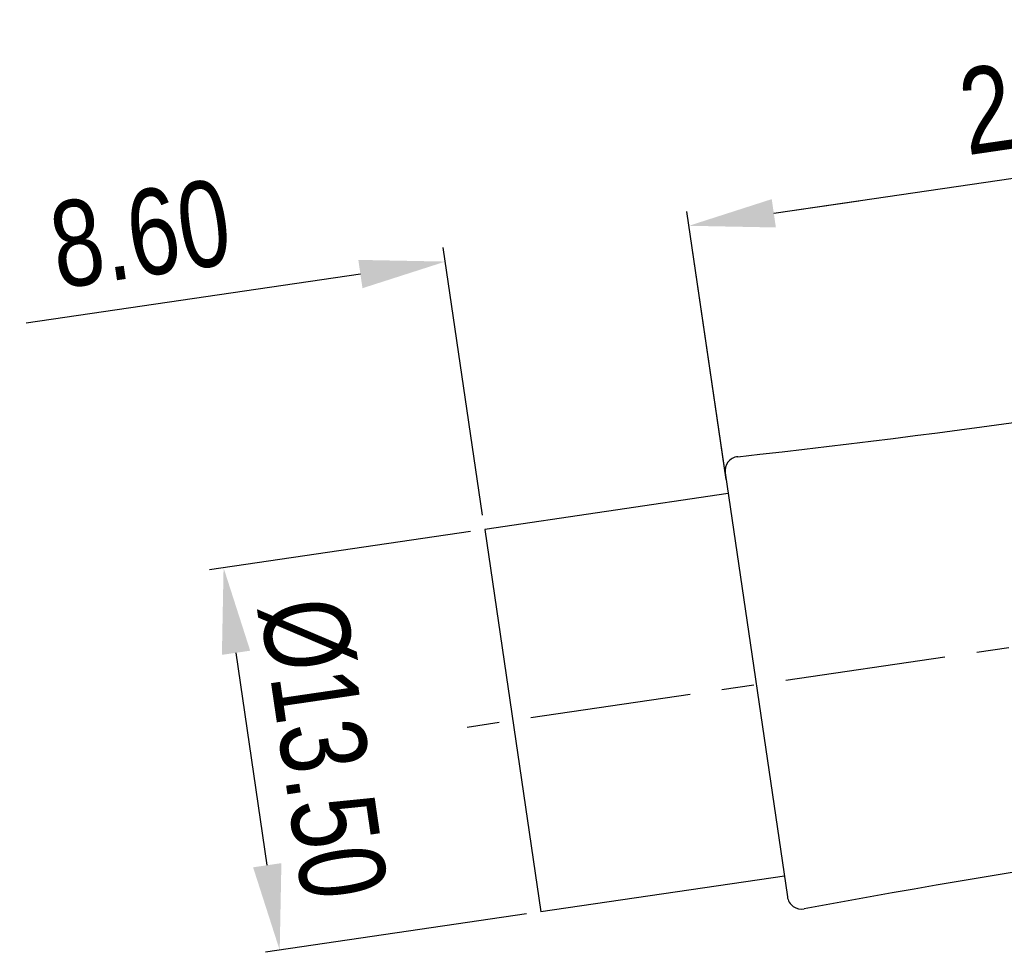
# Model space of a CAD drawing. Extents: x -12 to 408, y -4 to 293.
# Tile 2 of 10: x 202 to 237, y 113 to 146. Entities that reach past the tile are written whole.
import ezdxf

# ---------------------------------------------------------------- set-up
doc = ezdxf.new("R2010")
doc.units = 0
doc.header["$LTSCALE"] = 15
doc.header["$MEASUREMENT"] = 0
doc.header["$PDMODE"] = 3
doc.header["$PDSIZE"] = 0.3125
doc.linetypes.add('CENTER', pattern=[0.6, 0.375, -0.075, 0.075, -0.075])
doc.layers.get('0').update_dxf_attribs({"linetype": 'CONTINUOUS'})
doc.layers.get('Defpoints').update_dxf_attribs({"linetype": 'CONTINUOUS'})
doc.layers.add('CEN', color=3, linetype='CENTER')
doc.styles.get("Standard").update_dxf_attribs({"font": 'txt', "width": 0.8})
doc.dimstyles.get("Standard").update_dxf_attribs({"dimtxt": 3, "dimasz": 3, "dimexe": 0.5, "dimexo": 0.5, "dimgap": 1, "dimtad": 1, "dimzin": 4, "dimdsep": 46, "dimtxsty": 'Standard', "dimcen": 1, "dimclrd": 3, "dimclre": 3, "dimclrt": 3, "dimadec": 0, "dimazin": 0, "dimtp": 0.01, "dimtm": 0.01, "dimtfac": 1, "dimtofl": 0, "dimtmove": 0, "dimatfit": 0, "dimfxl": 0, "dimtolj": 1, "dimtzin": 4, "dimarcsym": 0})

# ---------------------------------------------------------------- blocks, each defined once
blk = doc.blocks.new('*D0')
at = {"color": 3, "lineweight": -2}
for p, q in [((218.009, 127.793), (208.886, 126.453)), ((210.906, 116.137), (209.817, 123.557)), ((219.97, 114.436), (210.848, 113.096))]:
    blk.add_line(p, q, dxfattribs=at)
at = {"color": 3}
for points in [[(210.311, 123.63), (209.322, 123.485), (209.381, 126.526)], [(211.401, 116.21), (210.412, 116.064), (211.342, 113.169)]]:
    blk.add_solid(points, dxfattribs=at)
at = {"layer": 'Defpoints', "color": 0}
for p in [(218.504, 127.865), (209.381, 126.526), (220.465, 114.509)]:
    blk.add_point(p, dxfattribs=at)
at = {"color": 3, "insert": (212.835, 120.21), "char_height": 3, "attachment_point": 5, "rotation": 278.3545}
blk.add_mtext('\\A1;%%C13.50', dxfattribs=at)
blk = doc.blocks.new('*D1')
at = {"color": 3, "lineweight": -2}
for p, q in [((228.607, 138.907), (231.575, 139.343)), ((226.94, 129.61), (225.566, 138.966)), ((218.431, 128.36), (217.057, 137.716)), ((214.161, 136.786), (202.487, 135.071))]:
    blk.add_line(p, q, dxfattribs=at)
at = {"color": 3}
for points in [[(228.534, 139.402), (228.679, 138.412), (225.638, 138.471)], [(214.089, 137.28), (214.234, 136.291), (217.13, 137.221)]]:
    blk.add_solid(points, dxfattribs=at)
at = {"layer": 'Defpoints', "color": 0}
for p in [(217.13, 137.221), (227.012, 129.115), (218.504, 127.865)]:
    blk.add_point(p, dxfattribs=at)
at = {"color": 3, "insert": (206.477, 138.184), "char_height": 3, "attachment_point": 5, "rotation": 8.3545}
blk.add_mtext('\\A1;8.60', dxfattribs=at)
blk = doc.blocks.new('*D2')
at = {"color": 3, "lineweight": -2}
for p, q in [((254.97, 131.453), (253.27, 143.034)), ((228.607, 138.907), (250.374, 142.104)), ((226.867, 130.104), (225.566, 138.966))]:
    blk.add_line(p, q, dxfattribs=at)
at = {"color": 3}
for points in [[(250.301, 142.598), (250.447, 141.609), (253.342, 142.539)], [(228.534, 139.402), (228.679, 138.412), (225.638, 138.471)]]:
    blk.add_solid(points, dxfattribs=at)
at = {"layer": 'Defpoints', "color": 0}
for p in [(253.342, 142.539), (255.043, 130.959), (226.94, 129.61)]:
    blk.add_point(p, dxfattribs=at)
at = {"color": 3, "insert": (239.127, 142.979), "char_height": 3, "attachment_point": 5, "rotation": 8.3545}
blk.add_mtext('\\A1;28.00', dxfattribs=at)

msp = doc.modelspace()

# ---------------------------------------------------------------- linework, layer by layer
at = {"color": 7, "linetype": 'Continuous'}
for p, q in [((226.906, 129.837), (229.08, 115.035)), ((218.504, 127.865), (220.465, 114.509))]:
    msp.add_line(p, q, dxfattribs=at)
for p, q in [((227.012, 129.115), (218.504, 127.865)), ((228.974, 115.758), (220.465, 114.509))]:
    msp.add_line(p, q)
for centre, radius, start, end in [((192.224, 453.755), 325.25, 276.19932, 280.60108), ((227.401, 129.91), 0.5, 96.1993, 188.3545), ((288.992, -205.177), 325.25, 96.10787, 100.50962), ((229.575, 115.108), 0.5, 188.3545, 280.5096)]:
    msp.add_arc(centre, radius, start, end)
at = {"layer": 'CEN'}
msp.add_line((270.205, 128.636), (217.222, 120.855), dxfattribs=at)

# ---------------------------------------------------------------- dimensions: what is measured, and where the dimension line sits
for base, p1, p2, picture, middle in [((253.342, 142.539), (226.94, 129.61), (255.043, 130.959), '*D2', (239.127, 142.979)), ((217.13, 137.221), (227.012, 129.115), (218.504, 127.865), '*D1', (206.477, 138.184))]:
    dim = msp.add_linear_dim(base=base, p1=p1, p2=p2, angle=8.3545, dimstyle='Standard')
    dim.commit()
    dim.dimension.update_dxf_attribs({"geometry": picture, "text_midpoint": middle})
dim = msp.add_linear_dim(base=(209.381, 126.526), p1=(220.465, 114.509), p2=(218.504, 127.865), angle=98.3545, text='%%C<>', dimstyle='Standard')
dim.commit()
dim.dimension.update_dxf_attribs({"geometry": '*D0', "text_midpoint": (212.835, 120.21)})

doc.saveas('drawing.dxf')
